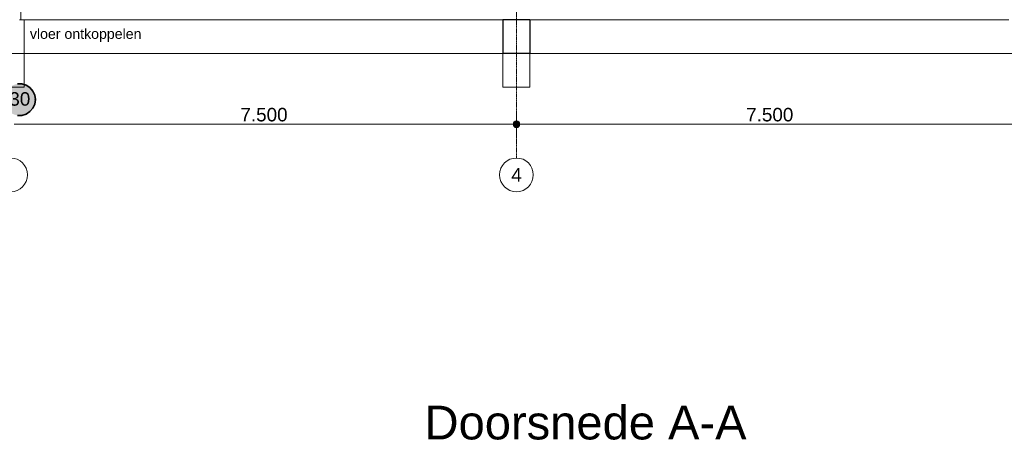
# Model space of a CAD drawing. Extents: x 0 to 92550, y 0 to 59400.
# Tile 86 of 105: x 28373 to 42974, y 31716 to 37950. Entities that reach past the tile are written whole.
import ezdxf
from ezdxf.xclip import XClip

# ---------------------------------------------------------------- set-up
doc = ezdxf.new("R2010")
doc.units = 0
doc.header["$MEASUREMENT"] = 0
doc.header["$XCLIPFRAME"] = 0
doc.linetypes.add('Streep-punt fijn', pattern=[1251.000023, 626.000023, -312.5, 0, -312.5])
doc.linetypes.add('Streep-streepje', pattern=[1300, 1000, -100, 100, -100])
for name, color, linetype in [('ZZ 16 Fundering', 7, 'Continuous'), ('ZZ 23 Vloeren geïsoleerd', 7, 'Continuous'), ('ZZ 41 Buitenwandafwerking gevelhout', 7, 'Continuous'), ('ZZ A Stramien', 7, 'Continuous'), ('ZZ B Bouwbesluitlijnen', 7, 'Continuous'), ('ZZ Info_tekst Algemeen', 7, 'Continuous')]:
    doc.layers.add(name, color=color, linetype=linetype)
doc.styles.add('GENERATED_STYLE_1', font='arial.ttf')

# ---------------------------------------------------------------- blocks, each defined once
blk = doc.blocks.new('Drawing_1_1', base_point=(5739, 38400))
at = {"layer": 'ZZ 41 Buitenwandafwerking gevelhout', "linetype": 'Continuous', "lineweight": 0, "true_color": 0x000000}
blk.add_hatch(color=18, dxfattribs=at).paths.add_polyline_path([(35689, 36400), (35693, 36381), (35704, 36365), (35720, 36354), (35739, 36350), (35758, 36354), (35774, 36365), (35785, 36381), (35789, 36400), (35785, 36419), (35774, 36435), (35758, 36446), (35739, 36450), (35720, 36446), (35704, 36435), (35693, 36419)])
at = {"layer": 'ZZ B Bouwbesluitlijnen', "linetype": 'Continuous', "lineweight": 0, "true_color": 0x3f0000}
blk.add_hatch(color=18, dxfattribs=at).paths.add_polyline_path([(28136, 36765), (28140, 36724), (28150, 36684), (28168, 36647), (28191, 36614), (28220, 36585), (28254, 36561), (28291, 36544), (28331, 36533), (28371, 36529), (28412, 36533), (28452, 36544), (28489, 36561), (28523, 36585), (28552, 36614), (28575, 36647), (28592, 36684), (28603, 36724), (28607, 36765), (28603, 36806), (28592, 36845), (28575, 36882), (28552, 36916), (28523, 36945), (28489, 36968), (28452, 36986), (28412, 36996), (28371, 37000), (28331, 36996), (28291, 36986), (28254, 36968), (28220, 36945), (28191, 36916), (28168, 36882), (28150, 36845), (28140, 36806)])
at = {"layer": 'ZZ 16 Fundering', "color": 7, "linetype": 'Continuous', "lineweight": 5, "ltscale": 0.01}
for p, q in [((28389, 37950), (28369, 37950)), ((28439, 37950), (28439, 37450)), ((28439, 37450), (28039, 37450)), ((35539, 37450), (28439, 37450)), ((28439, 36950), (28439, 37450)), ((35539, 37450), (35539, 36950)), ((43039, 37450), (35939, 37450)), ((35939, 36950), (35939, 37450)), ((28039, 36950), (28439, 36950)), ((35539, 36950), (35939, 36950))]:
    blk.add_line(p, q, dxfattribs=at)
at = {"layer": 'ZZ 16 Fundering', "color": 7, "linetype": 'Continuous', "lineweight": 25, "ltscale": 0.01}
for p, q in [((35539, 37950), (35539, 37450)), ((35939, 37950), (35539, 37950)), ((35939, 37950), (35939, 37450)), ((35939, 37450), (35539, 37450))]:
    blk.add_line(p, q, dxfattribs=at)
at = {"layer": 'ZZ 23 Vloeren geïsoleerd', "color": 7, "linetype": 'Continuous', "lineweight": 9, "ltscale": 0.01}
for p, q in [((28389, 38070), (28389, 37950)), ((28439, 37950), (28389, 37950)), ((35539, 37950), (28439, 37950)), ((43039, 37950), (35939, 37950))]:
    blk.add_line(p, q, dxfattribs=at)
at = {"layer": 'ZZ 41 Buitenwandafwerking gevelhout', "color": 7, "linetype": 'Streep-streepje', "lineweight": 15, "ltscale": 0.01}
blk.add_line((7789, 37450), (62239, 37450), dxfattribs=at)
at = {"layer": 'ZZ 41 Buitenwandafwerking gevelhout', "color": 7, "linetype": 'Continuous', "lineweight": 5, "ltscale": 0.01}
for p, q in [((35739, 36450), (35739, 36587)), ((28289, 36400), (35689, 36400)), ((35789, 36400), (43189, 36400)), ((35739, 36212), (35739, 36350))]:
    blk.add_line(p, q, dxfattribs=at)
blk.add_circle((35739, 36400), 50, dxfattribs=at)
at = {"layer": 'ZZ A Stramien', "color": 7, "linetype": 'Streep-punt fijn', "lineweight": 9, "ltscale": 0.01}
for p, q in [((35739, 50900), (35739, 36400)), ((35739, 36400), (35739, 35900))]:
    blk.add_line(p, q, dxfattribs=at)
at = {"layer": 'ZZ A Stramien', "color": 7, "linetype": 'Continuous', "lineweight": 9, "ltscale": 0.01}
for centre in [(28239, 35650), (35739, 35650)]:
    blk.add_circle(centre, 250, dxfattribs=at)
at = {"layer": 'ZZ A Stramien', "color": 7, "linetype": 'Streep-punt fijn', "lineweight": 9, "ltscale": 0.01}
blk.add_point((35739, 36400), dxfattribs=at)
blk.add_point((35739, 36400), dxfattribs=at)
at = {"layer": 'ZZ B Bouwbesluitlijnen', "color": 1, "linetype": 'Continuous', "lineweight": 35, "ltscale": 0.01}
for p, q in [((28405, 36998), (28338, 36998)), ((28469, 36979), (28405, 36998)), ((28525, 36943), (28469, 36979)), ((28569, 36892), (28525, 36943)), ((28597, 36831), (28569, 36892)), ((28607, 36765), (28597, 36831)), ((28569, 36638), (28597, 36698)), ((28597, 36698), (28607, 36765)), ((28338, 36532), (28405, 36532)), ((28405, 36532), (28469, 36551)), ((28469, 36551), (28525, 36587)), ((28525, 36587), (28569, 36638))]:
    blk.add_line(p, q, dxfattribs=at)
blk.add_point((28607, 36765), dxfattribs=at)
at = {"color": 7, "linetype": 'Continuous', "lineweight": 5, "char_height": 200, "width": 686.38, "attachment_point": 7, "style": 'GENERATED_STYLE_1'}
for insert in [(31646, 36440), (39146, 36440)]:
    blk.add_mtext('\\A1;{\\pql;\\fArial|b0|i0|c0|p0;\\W1.000000;7.500}', dxfattribs=dict(at, insert=insert))
at = {"layer": 'ZZ A Stramien', "color": 7, "linetype": 'Continuous', "lineweight": 5, "insert": (35663, 35750), "char_height": 200, "attachment_point": 1, "style": 'GENERATED_STYLE_1'}
blk.add_mtext('\\A1;{\\pql;\\pt0;\\fArial|b0|i0|c0|p0;\\W1.000000;4}', dxfattribs=at)
at = {"layer": 'ZZ B Bouwbesluitlijnen', "color": 1, "linetype": 'Continuous', "lineweight": 35, "insert": (28219, 36774), "char_height": 200, "attachment_point": 4, "style": 'GENERATED_STYLE_1'}
blk.add_mtext('\\A1;{\\pql;\\fArial|b0|i0|c0|p0;\\W1.000000;30}', dxfattribs=at)
at = {"layer": 'ZZ Info_tekst Algemeen', "color": 7, "linetype": 'Continuous', "lineweight": 5, "insert": (29351, 37816), "char_height": 150, "attachment_point": 2, "style": 'GENERATED_STYLE_1'}
blk.add_mtext('\\A1;{\\pqc;\\fArial|b0|i0|c0|p0;\\W1.000000;vloer ontkoppelen}', dxfattribs=at)

msp = doc.modelspace()

# ---------------------------------------------------------------- block references
at = {"color": 7, "linetype": 'Continuous', "lineweight": 25, "ltscale": 0.01}
ref = msp.add_blockref('Drawing_1_1', (5739, 38400), dxfattribs=at)
XClip(ref).set_block_clipping_path([(7788.8666666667, 35400), (63337.9746950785, 51400)])

# ---------------------------------------------------------------- texts
at = {"color": 7, "linetype": 'Continuous', "lineweight": 5, "insert": (36764, 31975), "char_height": 500, "attachment_point": 5, "style": 'GENERATED_STYLE_1'}
msp.add_mtext('\\A1;{\\pqc;\\fArial|b0|i0|c0|p0;\\W1.000000;Doorsnede A-A}', dxfattribs=at)

doc.saveas('drawing.dxf')
